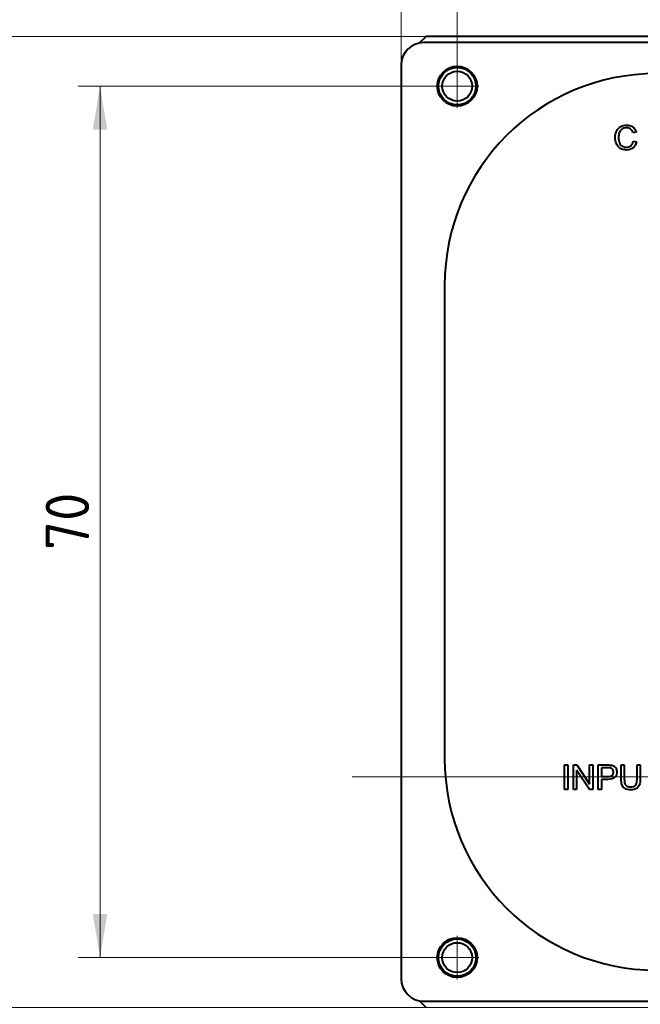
# Model space of a CAD drawing. Header units: millimetres. Extents: x 1 to 420, y -2 to 296.
# Tile 18 of 33: x 76 to 126, y 162 to 241. Entities that reach past the tile are written whole.
import ezdxf
from ezdxf.enums import TextEntityAlignment as Align
from ezdxf.lldxf.tags import DXFTag

# ---------------------------------------------------------------- set-up
doc = ezdxf.new("R2010")
doc.units = ezdxf.units.MM
for name, color, linetype in [('Default', 7, 'Continuous'), ('DV1_Predefinito', 7, 'Continuous'), ('GU000075.00.00', 7, 'Continuous'), ('ME001036.00.04', 7, 'Continuous'), ('ME001037.00.00', 7, 'Continuous'), ('VI000092', 7, 'Continuous')]:
    doc.layers.add(name, color=color, linetype=linetype)
doc.styles.add('SEACAD_Solid_Edge_ISO', font='txt')
doc.styles.add('SEACAD_Solid_Edge_ISOI', font='seisoi.ttf')
tags = doc.linetypes.add('CENTER2', pattern=[28.575, 19.05, -3.175, 3.175, -3.175]).pattern_tags.tags
tags[10:11] = [DXFTag(74, 4), DXFTag(75, 0), DXFTag(340, '0'), DXFTag(46, 0.0), DXFTag(50, 0.0), DXFTag(44, 0.0), DXFTag(45, 0.0)]
tags[8:9] = [DXFTag(74, 4), DXFTag(75, 0), DXFTag(340, '0'), DXFTag(46, 0.0), DXFTag(50, 0.0), DXFTag(44, 0.0), DXFTag(45, 0.0)]
tags[6:7] = [DXFTag(74, 4), DXFTag(75, 0), DXFTag(340, '0'), DXFTag(46, 0.0), DXFTag(50, 0.0), DXFTag(44, 0.0), DXFTag(45, 0.0)]
tags[4:5] = [DXFTag(74, 4), DXFTag(75, 0), DXFTag(340, '0'), DXFTag(46, 0.0), DXFTag(50, 0.0), DXFTag(44, 0.0), DXFTag(45, 0.0)]
doc.dimstyles.new('ISO', dxfattribs={"dimtxt": 3.5, "dimasz": 3.5, "dimexe": 1.75, "dimexo": 0, "dimgap": 0.875, "dimtad": 1, "dimtxsty": 'SEACAD_Solid_Edge_ISO', "dimblk1": '_SE_FILLED', "dimblk2": '_SE_FILLED', "dimsah": 1, "dimcen": 1.75, "dimadec": 1, "dimazin": 0, "dimtfac": 0.5, "dimtdec": 3, "dimtmove": 0, "dimatfit": 3, "dimfxl": 1, "dimarcsym": 0})

# ---------------------------------------------------------------- blocks, each defined once
blk = doc.blocks.new('SE')
at = {"layer": 'DV1_Predefinito', "color": 7, "linetype": 'CENTER2', "lineweight": 18}
for p, q in [((110.975, 237.902), (110.975, 234.402)), ((112.725, 236.152), (109.225, 236.152)), ((110.975, 167.902), (110.975, 164.402)), ((112.725, 166.152), (109.225, 166.152))]:
    blk.add_line(p, q, dxfattribs=at)
at = {"layer": 'DV1_Predefinito', "color": 7, "linetype": 'CENTER2', "lineweight": 9}
blk.add_line((102.546, 180.663), (239.286, 180.663), dxfattribs=at)
at = {"layer": 'GU000075.00.00', "color": 7, "linetype": 'Continuous', "lineweight": 40}
for p, q in [((231.675, 239.652), (108.275, 239.652)), ((106.475, 237.852), (106.475, 164.452)), ((109.966, 220.152), (109.966, 182.152)), ((108.275, 162.652), (231.675, 162.652))]:
    blk.add_line(p, q, dxfattribs=at)
for centre in [(110.975, 236.152), (110.975, 166.152)]:
    blk.add_circle(centre, 1.6, dxfattribs=at)
for centre, radius, start, end in [((108.275, 237.852), 1.8, 90, 180), ((126.975, 220.152), 17.009, 90, 180), ((126.975, 182.152), 17.009, 180, 270), ((108.275, 164.452), 1.8, 180, 270)]:
    blk.add_arc(centre, radius, start, end, dxfattribs=at)
at = {"layer": 'ME001036.00.04', "color": 7, "linetype": 'Continuous', "lineweight": 40}
for p, q in [((108.475, 240.152), (107.944, 239.621)), ((231.475, 240.152), (108.475, 240.152)), ((108.475, 162.152), (107.944, 162.683))]:
    blk.add_line(p, q, dxfattribs=at)
at = {"layer": 'ME001037.00.00', "color": 7, "linetype": 'Continuous', "lineweight": 40}
for p, q in [((125.352, 232.459), (125.1, 232.4)), ((125.129, 231.732), (125.383, 231.668)), ((119.597, 181.632), (119.856, 181.632)), ((119.597, 179.665), (119.597, 181.632)), ((119.856, 181.632), (119.856, 179.665)), ((120.313, 179.665), (120.313, 181.632)), ((120.313, 181.632), (120.581, 181.632)), ((121.603, 179.665), (120.562, 181.212)), ((120.562, 181.212), (120.562, 179.665)), ((120.581, 181.632), (121.62, 180.086)), ((121.62, 180.086), (121.62, 181.632)), ((121.62, 181.632), (121.871, 181.632)), ((121.871, 181.632), (121.871, 179.665)), ((122.304, 179.665), (122.304, 181.632)), ((122.563, 181.402), (122.563, 180.695)), ((124.148, 181.632), (124.406, 181.632)), ((125.432, 181.632), (125.691, 181.632)), ((122.563, 180.464), (122.563, 179.665)), ((119.856, 179.665), (119.597, 179.665)), ((120.562, 179.665), (120.313, 179.665)), ((121.871, 179.665), (121.603, 179.665)), ((122.563, 179.665), (122.304, 179.665))]:
    blk.add_line(p, q, dxfattribs=at)
for points, knots in [([(125.383, 231.668), (125.33, 231.458), (125.233, 231.298), (124.955, 231.077), (124.784, 231.023), (124.374, 231.023), (124.205, 231.064), (124.074, 231.149), (123.944, 231.233), (123.845, 231.358), (123.777, 231.519), (123.709, 231.678), (123.675, 231.852), (123.675, 232.237), (123.713, 232.414), (123.791, 232.563), (123.868, 232.712), (123.976, 232.827), (124.118, 232.904), (124.261, 232.982), (124.417, 233.022), (124.781, 233.022), (124.943, 232.971), (125.075, 232.873), (125.207, 232.775), (125.299, 232.636), (125.352, 232.459)], [0, 0, 0, 0, 0.104376, 0.104376, 0.208752, 0.208752, 0.317142, 0.317142, 0.317142, 0.409738, 0.409738, 0.409738, 0.508627, 0.508627, 0.616505, 0.616505, 0.616505, 0.708763, 0.708763, 0.708763, 0.799096, 0.799096, 0.902432, 0.902432, 0.902432, 1, 1, 1, 1]), ([(125.1, 232.4), (125.057, 232.54), (124.991, 232.643), (124.906, 232.707), (124.82, 232.772), (124.713, 232.804), (124.435, 232.804), (124.31, 232.768), (124.209, 232.697), (124.109, 232.626), (124.039, 232.53), (123.999, 232.408), (123.96, 232.288), (123.938, 232.165), (123.938, 231.873), (123.962, 231.73), (124.01, 231.606), (124.057, 231.484), (124.132, 231.392), (124.234, 231.332), (124.335, 231.272), (124.445, 231.24), (124.705, 231.24), (124.827, 231.282), (125.026, 231.447), (125.093, 231.57), (125.129, 231.732)], [0, 0, 0, 0, 0.096945, 0.096945, 0.096945, 0.187413, 0.187413, 0.290421, 0.290421, 0.290421, 0.385578, 0.385578, 0.385578, 0.479008, 0.479008, 0.599806, 0.599806, 0.599806, 0.694434, 0.694434, 0.694434, 0.783273, 0.783273, 0.891636, 0.891636, 1, 1, 1, 1]), ([(122.304, 181.632), (122.552, 181.632), (122.799, 181.632), (123.047, 181.632), (123.176, 181.632), (123.277, 181.626), (123.345, 181.614), (123.442, 181.597), (123.524, 181.567), (123.589, 181.521), (123.653, 181.476), (123.707, 181.414), (123.746, 181.331), (123.785, 181.25), (123.806, 181.161), (123.806, 180.895), (123.753, 180.754), (123.647, 180.638), (123.539, 180.522), (123.347, 180.464), (123.068, 180.464), (122.9, 180.464), (122.732, 180.464), (122.563, 180.464)], [0, 0, 0, 0, 0.217018, 0.217018, 0.217018, 0.304542, 0.304542, 0.304542, 0.381362, 0.381362, 0.381362, 0.454221, 0.454221, 0.454221, 0.534351, 0.534351, 0.671108, 0.671108, 0.671108, 0.85264, 0.85264, 0.85264, 1, 1, 1, 1]), ([(122.563, 180.695), (122.733, 180.695), (122.903, 180.695), (123.073, 180.695), (123.241, 180.695), (123.361, 180.726), (123.503, 180.852), (123.538, 180.941), (123.538, 181.137), (123.517, 181.208), (123.475, 181.267), (123.434, 181.325), (123.379, 181.365), (123.311, 181.385), (123.267, 181.397), (123.186, 181.402), (123.068, 181.402), (122.9, 181.402), (122.732, 181.402), (122.563, 181.402)], [0, 0, 0, 0, 0.215571, 0.215571, 0.215571, 0.355228, 0.355228, 0.494885, 0.494885, 0.596015, 0.596015, 0.596015, 0.683077, 0.683077, 0.683077, 0.786601, 0.786601, 0.786601, 1, 1, 1, 1]), ([(125.691, 181.632), (125.691, 181.254), (125.691, 180.875), (125.691, 180.497), (125.691, 180.298), (125.669, 180.141), (125.624, 180.025), (125.579, 179.909), (125.499, 179.814), (125.266, 179.668), (125.114, 179.632), (124.74, 179.632), (124.59, 179.664), (124.473, 179.727), (124.356, 179.79), (124.273, 179.883), (124.223, 180.003), (124.174, 180.122), (124.148, 180.287), (124.148, 180.497), (124.148, 180.875), (124.148, 181.254), (124.148, 181.632)], [0, 0, 0, 0, 0.229161, 0.229161, 0.229161, 0.325775, 0.325775, 0.325775, 0.415775, 0.415775, 0.505774, 0.505774, 0.59267, 0.59267, 0.59267, 0.669455, 0.669455, 0.669455, 0.770846, 0.770846, 0.770846, 1, 1, 1, 1]), ([(124.406, 181.632), (124.406, 181.254), (124.406, 180.876), (124.406, 180.498), (124.406, 180.327), (124.422, 180.201), (124.455, 180.12), (124.487, 180.04), (124.54, 179.977), (124.617, 179.934), (124.696, 179.89), (124.79, 179.868), (125.093, 179.868), (125.229, 179.911), (125.31, 179.998), (125.392, 180.085), (125.432, 180.251), (125.432, 180.498), (125.432, 180.876), (125.432, 181.254), (125.432, 181.632)], [0, 0, 0, 0, 0.272307, 0.272307, 0.272307, 0.36441, 0.36441, 0.36441, 0.424892, 0.424892, 0.424892, 0.489869, 0.489869, 0.601475, 0.601475, 0.601475, 0.727723, 0.727723, 0.727723, 1, 1, 1, 1])]:
    blk.add_open_spline(points, degree=3, knots=knots, dxfattribs=at)
at = {"layer": 'VI000092', "color": 7, "linetype": 'Continuous', "lineweight": 40}
for centre, radius in [((110.975, 236.152), 1.5), ((110.975, 236.152), 1.2), ((110.975, 166.152), 1.5), ((110.975, 166.152), 1.2)]:
    blk.add_circle(centre, radius, dxfattribs=at)
at = {"layer": 'VI000092', "color": 7, "linetype": 'Continuous', "lineweight": 20}
for centre in [(110.975, 236.152), (110.975, 166.152)]:
    blk.add_arc(centre, 1.194, 255, 195, dxfattribs=at)
blk = doc.blocks.new('DMBLK19')
at = {"layer": 'Default', "linetype": 'Continuous', "lineweight": 18}
for points in [[(114.475, 264.139), (110.975, 263.556), (114.475, 262.973)], [(225.475, 264.139), (225.475, 262.973), (228.975, 263.556)]]:
    blk.add_hatch(color=7, dxfattribs=at).paths.add_polyline_path(points)
at = {"layer": 'Default', "color": 7, "linetype": 'Continuous', "lineweight": 18}
for p, q in [((110.975, 236.152), (110.975, 265.306)), ((228.975, 236.152), (228.975, 265.306)), ((228.975, 263.556), (110.975, 263.556))]:
    blk.add_line(p, q, dxfattribs=at)
at = {"layer": 'Default', "color": 7, "linetype": 'Continuous', "lineweight": 18, "style": 'SEACAD_Solid_Edge_ISOI'}
blk.add_text('118', height=3.5, dxfattribs=at).set_placement((167.43, 267.931), align=Align.TOP_LEFT)
blk = doc.blocks.new('_SE_FILLED')
at = {"color": 0}
blk.add_line((0, 0), (-1, 0), dxfattribs=at)
blk.add_solid([(0, 0), (-1, -0.1665), (-1, 0.1665), (0, 0)], dxfattribs=at)
blk = doc.blocks.new('DMBLK20')
at = {"layer": 'Default', "linetype": 'Continuous', "lineweight": 18}
for points in [[(67.689, 236.652), (68.855, 236.652), (68.272, 240.152)], [(67.689, 165.652), (68.272, 162.152), (68.855, 165.652)]]:
    blk.add_hatch(color=7, dxfattribs=at).paths.add_polyline_path(points)
at = {"layer": 'Default', "color": 7, "linetype": 'Continuous', "lineweight": 18}
for p, q in [((231.475, 240.152), (66.522, 240.152)), ((68.272, 240.152), (68.272, 162.152)), ((231.475, 162.152), (66.522, 162.152))]:
    blk.add_line(p, q, dxfattribs=at)
at = {"layer": 'Default', "color": 7, "linetype": 'Continuous', "lineweight": 18, "style": 'SEACAD_Solid_Edge_ISOI'}
blk.add_text('78', height=3.5, rotation=90, dxfattribs=at).set_placement((63.897, 198.925), align=Align.TOP_LEFT)
blk = doc.blocks.new('DMBLK23')
at = {"layer": 'Default', "linetype": 'Continuous', "lineweight": 18}
for points in [[(109.975, 278.139), (106.475, 277.556), (109.975, 276.973)], [(229.975, 278.139), (229.975, 276.973), (233.475, 277.556)]]:
    blk.add_hatch(color=7, dxfattribs=at).paths.add_polyline_path(points)
at = {"layer": 'Default', "color": 7, "linetype": 'Continuous', "lineweight": 18}
for p, q in [((106.475, 237.852), (106.475, 279.306)), ((233.475, 237.852), (233.475, 279.306)), ((106.475, 277.556), (233.475, 277.556))]:
    blk.add_line(p, q, dxfattribs=at)
at = {"layer": 'Default', "color": 7, "linetype": 'Continuous', "lineweight": 18, "style": 'SEACAD_Solid_Edge_ISOI'}
blk.add_text('126', height=3.5, dxfattribs=at).set_placement((165.886, 281.931), align=Align.TOP_LEFT)
blk = doc.blocks.new('DMBLK24')
at = {"layer": 'Default', "linetype": 'Continuous', "lineweight": 18}
for points in [[(81.689, 232.652), (82.855, 232.652), (82.272, 236.152)], [(81.689, 169.652), (82.272, 166.152), (82.855, 169.652)]]:
    blk.add_hatch(color=7, dxfattribs=at).paths.add_polyline_path(points)
at = {"layer": 'Default', "color": 7, "linetype": 'Continuous', "lineweight": 18}
for p, q in [((110.975, 236.152), (80.522, 236.152)), ((82.272, 236.152), (82.272, 166.152)), ((110.975, 166.152), (80.522, 166.152))]:
    blk.add_line(p, q, dxfattribs=at)
at = {"layer": 'Default', "color": 7, "linetype": 'Continuous', "lineweight": 18, "style": 'SEACAD_Solid_Edge_ISOI'}
blk.add_text('70', height=3.5, rotation=90, dxfattribs=at).set_placement((77.897, 198.885), align=Align.TOP_LEFT)

msp = doc.modelspace()

# ---------------------------------------------------------------- block references
at = {"layer": 'Default'}
msp.add_blockref('SE', (0, 0), dxfattribs=at)

# ---------------------------------------------------------------- dimensions: what is measured, and where the dimension line sits
at = {"layer": 'Default', "color": 7, "linetype": 'Continuous', "lineweight": 18}
for base, p1, p2, angle, text, picture, middle in [((106.475, 277.556), (106.475, 237.852), (233.475, 237.852), 0, '\\A1;126 {}', 'DMBLK23', (169.975, 277.556)), ((68.272, 240.152), (231.475, 240.152), (231.475, 162.152), 270, '\\A1;<>', 'DMBLK20', (68.272, 201.152)), ((82.272, 236.152), (110.975, 236.152), (110.975, 166.152), 270, '\\A1;<>', 'DMBLK24', (82.272, 201.152))]:
    dim = msp.add_linear_dim(base=base, p1=p1, p2=p2, angle=angle, text=text, dimstyle='ISO', dxfattribs=at)
    dim.commit()
    dim.dimension.update_dxf_attribs({"geometry": picture, "text_midpoint": middle, "dimtype": 161})
dim = msp.add_linear_dim(base=(110.975, 263.556), p1=(228.975, 236.152), p2=(110.975, 236.152), text='\\A1;<>', dimstyle='ISO', dxfattribs=at)
dim.commit()
dim.dimension.update_dxf_attribs({"geometry": 'DMBLK19', "text_midpoint": (169.975, 263.556), "dimtype": 160})

doc.saveas('drawing.dxf')
